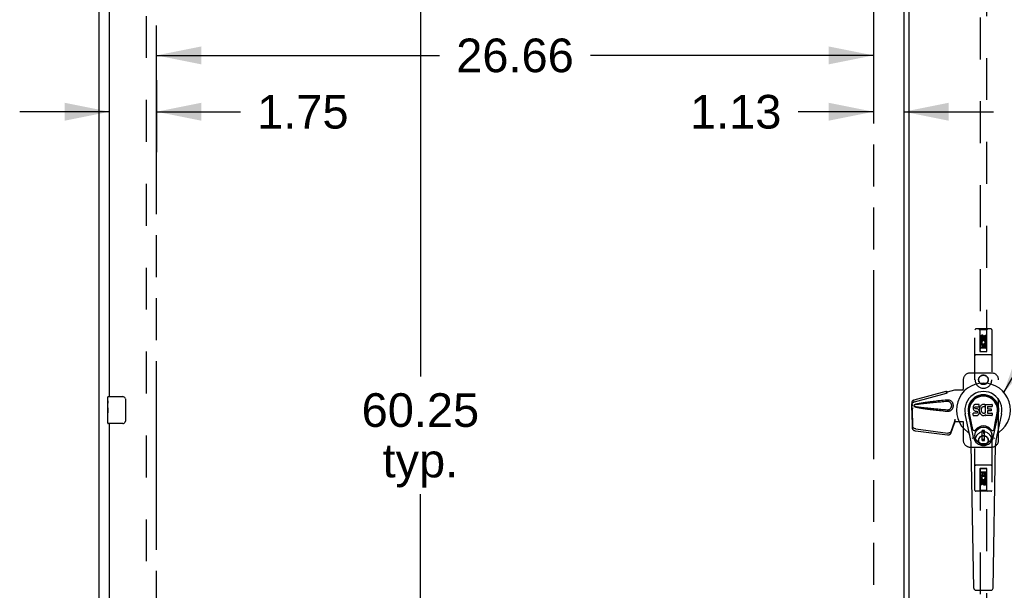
# Model space of a CAD drawing. Header units: inches. Extents: x 0 to 283, y 0 to 183.
# Tile 6 of 15: x 60 to 97, y 87 to 108. Entities that reach past the tile are written whole.
import ezdxf

# ---------------------------------------------------------------- set-up
doc = ezdxf.new("R2010")
doc.units = ezdxf.units.IN
doc.header["$LTSCALE"] = 15.583333
doc.header["$MEASUREMENT"] = 0
doc.linetypes.add('HIDDEN', pattern=[0.2, 0.1, -0.1])
doc.linetypes.add('PHANTOM', pattern=[0.8, 0.45, -0.05, 0.1, -0.05, 0.1, -0.05])
doc.layers.get('0').update_dxf_attribs({"linetype": 'CONTINUOUS'})
for name, color, linetype in [('02___PRT_ALL_AXES', 7, 'CONTINUOUS'), ('AVAILABLE_DOOR_SPACE', 7, 'CONTINUOUS'), ('DEFAULT_2', 8, 'HIDDEN'), ('DIMENSIONS', 7, 'CONTINUOUS')]:
    doc.layers.add(name, color=color, linetype=linetype)
doc.styles.get("Standard").update_dxf_attribs({"font": 'arial.ttf'})
doc.dimstyles.new('DIMSTYLE_1', dxfattribs={"dimtxt": 1.25, "dimasz": 1.666667, "dimexe": 0.09, "dimexo": 0.07, "dimgap": 0.0375, "dimtad": 0, "dimtih": 1, "dimtoh": 1, "dimzin": 4, "dimdsep": 46, "dimtxsty": 'Standard', "dimblk": '_FILLED', "dimblk1": '_FILLED', "dimblk2": '_FILLED', "dimcen": 0.09, "dimazin": 1, "dimtfac": 1, "dimtdec": 3, "dimtofl": 0, "dimtmove": 0, "dimatfit": 3, "dimldrblk": '_FILLED', "dimfxl": 0, "dimtolj": 1, "dimtzin": 4, "dimarcsym": 0})
doc.dimstyles.get("Standard").update_dxf_attribs({"dimtxt": 1.416667, "dimasz": 1.666667, "dimexe": 0.09, "dimexo": 0.07, "dimgap": 0.09, "dimtad": 0, "dimtih": 1, "dimtoh": 1, "dimdec": 3, "dimzin": 4, "dimdsep": 46, "dimtxsty": 'Standard', "dimblk": '_FILLED', "dimblk1": '_FILLED', "dimblk2": '_FILLED', "dimcen": 0.09, "dimadec": 3, "dimazin": 1, "dimtp": 0.001, "dimtm": 0.001, "dimtfac": 1, "dimtdec": 3, "dimtofl": 0, "dimtmove": 0, "dimatfit": 3, "dimldrblk": '_FILLED', "dimfxl": 0, "dimtolj": 1, "dimtzin": 4, "dimarcsym": 0})

# ---------------------------------------------------------------- blocks, each defined once
blk = doc.blocks.new('_FILLED')
at = {"color": 0, "linetype": 'ByBlock'}
blk.add_solid([(0, 0), (-1, 0.2), (-1, -0.2)], dxfattribs=at)
blk = doc.blocks.new('*D16')
at = {"layer": 'DIMENSIONS', "color": 2, "linetype": 'Continuous'}
for p, q in [((91.865, 104.987), (89.065, 104.987)), ((92.99, 104.987), (96.323, 104.987))]:
    blk.add_line(p, q, dxfattribs=at)
at = {"layer": 'DIMENSIONS', "color": 2, "linetype": 'Continuous', "xscale": 1.6666666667, "yscale": 1.6666666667, "zscale": 1.6666666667}
blk.add_blockref('_FILLED', (91.865, 104.987), dxfattribs=at)
at = {"layer": 'DIMENSIONS', "color": 2, "linetype": 'Continuous', "xscale": 1.6666666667, "yscale": 1.6666666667, "zscale": 1.6666666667, "rotation": 180}
blk.add_blockref('_FILLED', (92.99, 104.987), dxfattribs=at)
at = {"layer": 'DIMENSIONS', "color": 2, "linetype": 'Continuous', "insert": (88.44, 105.612), "char_height": 1.25, "width": 3.39684, "attachment_point": 3, "line_spacing_factor": 0.9}
blk.add_mtext('1.13', dxfattribs=at)
blk = doc.blocks.new('*D17')
at = {"layer": 'DIMENSIONS', "color": 2, "linetype": 'Continuous'}
for p, q in [((65.209, 107.08), (75.728, 107.08)), ((91.865, 107.08), (81.346, 107.08))]:
    blk.add_line(p, q, dxfattribs=at)
at = {"layer": 'DIMENSIONS', "color": 2, "linetype": 'Continuous', "xscale": 1.6666666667, "yscale": 1.6666666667, "zscale": 1.6666666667, "rotation": 180}
blk.add_blockref('_FILLED', (65.209, 107.08), dxfattribs=at)
at = {"layer": 'DIMENSIONS', "color": 2, "linetype": 'Continuous', "xscale": 1.6666666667, "yscale": 1.6666666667, "zscale": 1.6666666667}
blk.add_blockref('_FILLED', (91.865, 107.08), dxfattribs=at)
at = {"layer": 'DIMENSIONS', "color": 2, "linetype": 'Continuous', "insert": (78.537, 107.705), "char_height": 1.25, "width": 4.36803, "attachment_point": 2, "line_spacing_factor": 0.9}
blk.add_mtext('26.66', dxfattribs=at)
blk = doc.blocks.new('*D18')
at = {"layer": 'DIMENSIONS', "color": 2, "linetype": 'Continuous'}
for p, q in [((63.459, 103.487), (63.459, 106.156)), ((65.209, 106.156), (65.209, 103.487)), ((63.459, 104.987), (60.125, 104.987)), ((65.209, 104.987), (68.327, 104.987))]:
    blk.add_line(p, q, dxfattribs=at)
at = {"layer": 'DIMENSIONS', "color": 2, "linetype": 'Continuous', "xscale": 1.6666666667, "yscale": 1.6666666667, "zscale": 1.6666666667}
blk.add_blockref('_FILLED', (63.459, 104.987), dxfattribs=at)
at = {"layer": 'DIMENSIONS', "color": 2, "linetype": 'Continuous', "xscale": 1.6666666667, "yscale": 1.6666666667, "zscale": 1.6666666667, "rotation": 180}
blk.add_blockref('_FILLED', (65.209, 104.987), dxfattribs=at)
at = {"layer": 'DIMENSIONS', "color": 2, "linetype": 'Continuous', "insert": (68.952, 105.612), "char_height": 1.25, "width": 3.39684, "attachment_point": 1, "line_spacing_factor": 0.9}
blk.add_mtext('1.75', dxfattribs=at)
blk = doc.blocks.new('*D21')
at = {"layer": 'DIMENSIONS', "color": 2, "linetype": 'Continuous'}
for p, q in [((75.02, 124.028), (75.02, 95.153)), ((75.02, 63.778), (75.02, 90.778))]:
    blk.add_line(p, q, dxfattribs=at)
at = {"layer": 'DIMENSIONS', "color": 2, "linetype": 'Continuous', "xscale": 1.6666666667, "yscale": 1.6666666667, "zscale": 1.6666666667}
for p, rotation in [((75.02, 124.028), 90), ((75.02, 63.778), 270)]:
    blk.add_blockref('_FILLED', p, dxfattribs=dict(at, rotation=rotation))
at = {"layer": 'DIMENSIONS', "color": 2, "linetype": 'Continuous', "insert": (75.02, 94.528), "char_height": 1.25, "width": 4.36803, "attachment_point": 2, "line_spacing_factor": 0.9}
blk.add_mtext('60.25\\Ptyp.', dxfattribs=at)

msp = doc.modelspace()

# ---------------------------------------------------------------- linework, layer by layer
at = {"color": 3, "linetype": 'Continuous'}
for p, q in [((63.084, 56.007), (63.084, 127.799)), ((92.99, 124.129), (92.99, 63.677)), ((93.177, 123.994), (93.177, 63.812)), ((63.459, 94.403), (63.459, 119.653)), ((63.459, 68.153), (63.459, 93.403))]:
    msp.add_line(p, q, dxfattribs=at)
at = {"color": 7, "linetype": 'Continuous'}
for p, q in [((63.399, 94.242), (63.399, 94.388)), ((63.414, 94.403), (63.954, 94.403)), ((64.054, 94.303), (64.054, 93.503)), ((95.579, 94.063), (95.57, 94.041)), ((95.593, 94.083), (95.579, 94.063)), ((95.601, 94.091), (95.593, 94.083)), ((95.611, 94.097), (95.601, 94.091)), ((95.632, 94.107), (95.611, 94.097)), ((95.656, 94.115), (95.632, 94.107)), ((95.795, 94.115), (95.656, 94.115)), ((95.797, 94.072), (95.795, 94.115)), ((95.796, 94.048), (95.797, 94.072)), ((95.857, 94.069), (95.842, 94.052)), ((95.873, 94.084), (95.857, 94.069)), ((95.891, 94.097), (95.873, 94.084)), ((95.912, 94.106), (95.891, 94.097)), ((95.933, 94.111), (95.912, 94.106)), ((95.956, 94.113), (95.933, 94.111)), ((95.978, 94.113), (95.956, 94.113)), ((95.989, 94.111), (95.978, 94.113)), ((96, 94.108), (95.989, 94.111)), ((96.02, 94.09), (95.994, 94.022)), ((96.018, 94.096), (96, 94.108)), ((96.029, 93.787), (96.029, 94.113)), ((96.029, 94.113), (96.265, 94.113)), ((96.27, 94.108), (96.27, 94.034)), ((63.399, 93.985), (63.399, 94.018)), ((63.399, 93.788), (63.399, 93.819)), ((95.472, 92.834), (95.275, 93.76)), ((95.583, 92.881), (95.391, 93.784)), ((95.439, 93.558), (95.394, 93.785)), ((95.506, 93.411), (95.432, 93.792)), ((95.565, 94.017), (95.563, 93.994)), ((95.563, 93.994), (95.564, 93.97)), ((95.564, 93.97), (95.567, 93.946)), ((95.57, 94.041), (95.565, 94.017)), ((95.565, 93.708), (95.565, 93.783)), ((95.567, 93.946), (95.576, 93.924)), ((95.629, 93.788), (95.57, 93.787)), ((95.57, 93.703), (95.714, 93.703)), ((95.576, 93.924), (95.589, 93.904)), ((95.589, 93.904), (95.605, 93.887)), ((95.605, 93.887), (95.625, 93.873)), ((95.625, 93.873), (95.636, 93.869)), ((95.69, 93.788), (95.629, 93.788)), ((95.634, 93.997), (95.636, 94.012)), ((95.634, 93.982), (95.634, 93.997)), ((95.634, 93.974), (95.634, 93.982)), ((95.637, 93.967), (95.634, 93.974)), ((95.636, 94.012), (95.64, 94.019)), ((95.636, 93.869), (95.648, 93.867)), ((95.641, 93.961), (95.637, 93.967)), ((95.64, 94.019), (95.645, 94.024)), ((95.647, 93.957), (95.641, 93.961)), ((95.645, 94.024), (95.66, 94.028)), ((95.662, 93.953), (95.647, 93.957)), ((95.648, 93.867), (95.695, 93.867)), ((95.66, 94.028), (95.675, 94.029)), ((95.686, 93.954), (95.662, 93.953)), ((95.675, 94.029), (95.787, 94.029)), ((95.71, 93.952), (95.686, 93.954)), ((95.705, 93.789), (95.69, 93.788)), ((95.695, 93.867), (95.703, 93.866)), ((95.703, 93.866), (95.71, 93.864)), ((95.711, 93.793), (95.705, 93.789)), ((95.733, 93.947), (95.71, 93.952)), ((95.71, 93.864), (95.716, 93.859)), ((95.717, 93.798), (95.711, 93.793)), ((95.714, 93.703), (95.726, 93.705)), ((95.716, 93.859), (95.721, 93.853)), ((95.726, 93.81), (95.717, 93.798)), ((95.721, 93.853), (95.727, 93.84)), ((95.729, 93.817), (95.726, 93.81)), ((95.726, 93.705), (95.737, 93.709)), ((95.727, 93.84), (95.73, 93.824)), ((95.73, 93.824), (95.729, 93.817)), ((95.744, 93.942), (95.733, 93.947)), ((95.737, 93.709), (95.757, 93.723)), ((95.754, 93.936), (95.744, 93.942)), ((95.771, 93.919), (95.754, 93.936)), ((95.757, 93.723), (95.774, 93.739)), ((95.784, 93.899), (95.771, 93.919)), ((95.774, 93.739), (95.781, 93.749)), ((95.781, 93.749), (95.786, 93.76)), ((95.794, 93.877), (95.784, 93.899)), ((95.786, 93.76), (95.795, 93.782)), ((95.787, 94.029), (95.793, 94.03)), ((95.793, 94.03), (95.795, 94.035)), ((95.8, 93.853), (95.794, 93.877)), ((95.795, 94.035), (95.796, 94.048)), ((95.8, 93.951), (95.795, 93.906)), ((95.795, 93.906), (95.796, 93.884)), ((95.795, 93.782), (95.801, 93.806)), ((95.796, 93.884), (95.799, 93.862)), ((95.799, 93.862), (95.803, 93.84)), ((95.804, 93.972), (95.8, 93.951)), ((95.803, 93.83), (95.8, 93.853)), ((95.801, 93.806), (95.803, 93.83)), ((95.803, 93.84), (95.811, 93.819)), ((95.81, 93.994), (95.804, 93.972)), ((95.818, 94.015), (95.81, 93.994)), ((95.811, 93.819), (95.832, 93.78)), ((95.829, 94.034), (95.818, 94.015)), ((95.842, 94.052), (95.829, 94.034)), ((95.832, 93.78), (95.844, 93.761)), ((95.844, 93.761), (95.859, 93.745)), ((95.859, 93.745), (95.876, 93.73)), ((95.865, 93.922), (95.864, 93.895)), ((95.864, 93.895), (95.866, 93.882)), ((95.868, 93.949), (95.865, 93.922)), ((95.866, 93.882), (95.869, 93.869)), ((95.872, 93.961), (95.868, 93.949)), ((95.869, 93.869), (95.879, 93.844)), ((95.878, 93.973), (95.872, 93.961)), ((95.876, 93.73), (95.893, 93.716)), ((95.892, 93.996), (95.878, 93.973)), ((95.879, 93.844), (95.892, 93.821)), ((95.9, 94.007), (95.892, 93.996)), ((95.892, 93.821), (95.901, 93.811)), ((95.893, 93.716), (95.903, 93.711)), ((95.911, 94.014), (95.9, 94.007)), ((95.901, 93.811), (95.911, 93.802)), ((95.903, 93.711), (95.914, 93.707)), ((95.936, 94.025), (95.911, 94.014)), ((95.911, 93.802), (95.922, 93.795)), ((95.914, 93.707), (95.935, 93.701)), ((95.922, 93.795), (95.935, 93.79)), ((95.935, 93.79), (95.948, 93.787)), ((95.935, 93.701), (95.957, 93.699)), ((95.949, 94.028), (95.936, 94.025)), ((95.948, 93.787), (95.961, 93.787)), ((95.962, 94.028), (95.949, 94.028)), ((95.957, 93.699), (95.98, 93.702)), ((95.961, 93.787), (95.974, 93.789)), ((95.975, 94.025), (95.962, 94.028)), ((95.974, 93.789), (95.987, 93.793)), ((95.988, 94.02), (95.975, 94.025)), ((95.98, 93.702), (96.001, 93.709)), ((95.987, 93.793), (95.999, 93.798)), ((95.999, 93.798), (96.01, 93.806)), ((96.001, 93.709), (96.02, 93.72)), ((96.017, 93.805), (96.029, 93.787)), ((96.03, 93.721), (96.02, 93.721)), ((96.02, 93.72), (96.02, 93.721)), ((96.03, 93.708), (96.03, 93.721)), ((96.266, 93.703), (96.035, 93.703)), ((96.099, 94.025), (96.099, 93.957)), ((96.1, 93.866), (96.1, 93.789)), ((96.265, 94.029), (96.103, 94.029)), ((96.103, 93.953), (96.234, 93.953)), ((96.234, 93.871), (96.104, 93.871)), ((96.104, 93.784), (96.266, 93.784)), ((96.239, 93.948), (96.239, 93.875)), ((96.271, 93.78), (96.271, 93.708)), ((96.315, 92.881), (96.507, 93.784)), ((96.391, 93.411), (96.466, 93.792)), ((96.623, 93.76), (96.425, 92.834)), ((96.459, 93.558), (96.503, 93.785)), ((63.399, 93.418), (63.399, 93.557)), ((63.954, 93.403), (63.414, 93.403)), ((95.554, 93.186), (95.506, 93.411)), ((96.343, 93.186), (96.391, 93.411)), ((95.994, 93.146), (95.904, 93.146)), ((95.904, 92.772), (95.904, 93.146)), ((95.904, 93.106), (95.994, 93.106)), ((95.955, 93.106), (95.955, 93.028)), ((95.994, 93.028), (95.955, 93.028)), ((95.994, 92.772), (95.994, 93.146)), ((95.591, 87.288), (95.498, 92.608)), ((95.994, 92.811), (95.904, 92.811)), ((95.904, 92.772), (95.994, 92.772)), ((96.307, 87.288), (96.4, 92.608)), ((95.67, 87.21), (96.228, 87.21))]:
    msp.add_line(p, q, dxfattribs=at)
for points in [[(64.047, 94.339), (64.049, 94.334), (64.05, 94.328), (64.052, 94.322), (64.053, 94.316), (64.053, 94.309), (64.054, 94.303)], [(64.054, 93.503), (64.053, 93.497), (64.053, 93.491), (64.052, 93.484), (64.05, 93.478), (64.049, 93.473), (64.047, 93.467)], [(95.551, 92.85), (95.549, 92.856), (95.547, 92.861), (95.546, 92.867), (95.545, 92.872)], [(96.353, 92.872), (96.352, 92.867), (96.35, 92.861), (96.349, 92.856), (96.347, 92.85)]]:
    msp.add_lwpolyline(points, dxfattribs=at)
for radius in [0.317, 0.313]:
    msp.add_circle((95.949, 92.959), radius, dxfattribs=at)
for centre, radius, start, end in [((95.949, 93.903), 1.004, 305.5066, 234.4934), ((95.949, 93.903), 0.689, 347.9703, 192.0297), ((95.949, 93.903), 0.571, 347.9703, 192.0297), ((63.414, 94.388), 0.015, 90, 180), ((63.954, 94.303), 0.1, 21.1999, 90), ((95.949, 93.893), 0.527, 348.9402, 191.0594), ((96.016, 94.092), 0.00448, 339.0016, 51.8729), ((96.265, 94.108), 0.00448, 0, 90), ((95.57, 93.783), 0.00448, 90, 180.0119), ((95.57, 93.708), 0.00483, 180, 270), ((95.989, 94.024), 0.00448, 246.1578, 339.0016), ((96.013, 93.802), 0.00448, 34.0893, 127.3444), ((96.035, 93.708), 0.00448, 180, 270), ((96.103, 94.025), 0.00448, 90, 180), ((96.103, 93.957), 0.00448, 180, 270), ((96.104, 93.866), 0.00448, 90, 180), ((96.104, 93.789), 0.00448, 180, 270), ((96.234, 93.948), 0.00448, 0, 90), ((96.234, 93.875), 0.00448, 270, 360), ((96.265, 94.034), 0.00448, 270, 360), ((96.266, 93.78), 0.00448, 0, 90), ((96.266, 93.708), 0.00448, 270, 360), ((63.414, 93.418), 0.015, 180, 270), ((63.954, 93.503), 0.1, 270, 338.7946), ((95.251, 92.926), 0.197, 12.0297, 54.4934), ((95.612, 93.198), 0.0591, 192.0297, 324.5763), ((95.949, 92.959), 0.354, 35.4237, 144.5763), ((96.286, 93.198), 0.0591, 215.4237, 347.9703), ((96.646, 92.926), 0.197, 125.5066, 167.9703), ((94.317, 92.587), 1.181, 1, 12.0297), ((95.949, 92.959), 0.374, 192.0297, 347.9703), ((97.581, 92.587), 1.181, 167.9703, 179), ((95.67, 87.289), 0.0787, 181, 270), ((96.228, 87.289), 0.0787, 270, 359)]:
    msp.add_arc(centre, radius, start, end, dxfattribs=at)
msp.add_ellipse((95.949, 93.893), major_axis=(0, 0.565), ratio=0.999848, start_param=-1.76365, end_param=1.76365, dxfattribs=at)
at = {"layer": '02___PRT_ALL_AXES', "color": 8, "linetype": 'HIDDEN'}
for p, q in [((95.969, 96.632), (95.969, 96.586)), ((96.013, 96.589), (96.013, 96.682)), ((96.013, 96.682), (96.055, 96.682)), ((96.055, 96.682), (96.055, 96.589)), ((95.842, 96.526), (95.842, 96.618)), ((95.885, 96.526), (95.842, 96.526)), ((95.842, 96.213), (95.842, 96.369)), ((95.842, 96.369), (96.02, 96.369)), ((95.89, 96.394), (95.851, 96.377)), ((95.885, 96.618), (95.885, 96.526)), ((95.885, 96.327), (95.885, 96.213)), ((95.927, 96.327), (95.885, 96.327)), ((95.927, 96.235), (95.927, 96.327)), ((95.929, 96.589), (95.929, 96.618)), ((95.97, 96.327), (95.97, 96.235)), ((96.013, 96.327), (95.97, 96.327)), ((96.02, 96.369), (96.001, 96.382)), ((96.013, 96.213), (96.013, 96.327)), ((96.045, 96.373), (96.043, 96.369)), ((96.043, 96.369), (96.055, 96.369)), ((96.055, 96.369), (96.055, 96.213)), ((95.885, 96.213), (95.842, 96.213)), ((95.97, 96.235), (95.927, 96.235)), ((96.055, 96.213), (96.013, 96.213)), ((95.842, 91.593), (95.885, 91.593)), ((95.842, 91.437), (95.842, 91.593)), ((95.885, 91.593), (95.885, 91.48)), ((95.928, 91.572), (95.971, 91.572)), ((95.928, 91.48), (95.928, 91.572)), ((95.971, 91.572), (95.971, 91.48)), ((96.013, 91.593), (96.055, 91.593)), ((96.013, 91.48), (96.013, 91.593)), ((96.055, 91.593), (96.055, 91.437)), ((95.855, 91.437), (95.842, 91.437)), ((95.842, 91.124), (95.842, 91.217)), ((95.853, 91.433), (95.855, 91.437)), ((96.055, 91.437), (95.878, 91.437)), ((95.878, 91.437), (95.896, 91.424)), ((95.885, 91.48), (95.928, 91.48)), ((95.885, 91.217), (95.885, 91.124)), ((95.928, 91.174), (95.928, 91.221)), ((95.969, 91.217), (95.969, 91.188)), ((95.971, 91.48), (96.013, 91.48)), ((96.007, 91.413), (96.046, 91.429)), ((96.013, 91.281), (96.055, 91.281)), ((96.013, 91.188), (96.013, 91.281)), ((96.055, 91.281), (96.055, 91.188)), ((95.885, 91.124), (95.842, 91.124))]:
    msp.add_line(p, q, dxfattribs=at)
at = {"layer": '02___PRT_ALL_AXES', "color": 7, "linetype": 'Continuous'}
for p, q in [((63.399, 94.242), (63.399, 94.388)), ((63.399, 93.985), (63.399, 94.242)), ((63.404, 94.186), (63.399, 94.186)), ((63.406, 94.018), (63.406, 94.155)), ((63.399, 94.018), (63.406, 94.018)), ((63.399, 93.418), (63.399, 93.982)), ((63.4, 93.955), (63.399, 93.955)), ((63.399, 93.824), (63.405, 93.824)), ((63.399, 93.788), (63.406, 93.788)), ((63.399, 93.725), (63.406, 93.725)), ((63.406, 93.557), (63.406, 93.788)), ((63.399, 93.557), (63.406, 93.557))]:
    msp.add_line(p, q, dxfattribs=at)
for points in [[(63.399, 94.242), (63.399, 94.239), (63.399, 94.234), (63.4, 94.229), (63.401, 94.215)], [(63.401, 94.215), (63.402, 94.208), (63.403, 94.2), (63.404, 94.191)], [(63.404, 94.191), (63.405, 94.182), (63.405, 94.173), (63.405, 94.164), (63.406, 94.155)], [(63.399, 93.985), (63.399, 93.977), (63.399, 93.967), (63.4, 93.957)], [(63.4, 93.957), (63.403, 93.924), (63.404, 93.912), (63.404, 93.899), (63.405, 93.887), (63.405, 93.874), (63.406, 93.861), (63.405, 93.848), (63.405, 93.836), (63.404, 93.823), (63.404, 93.811), (63.403, 93.799)]]:
    msp.add_lwpolyline(points, dxfattribs=at)
at = {"layer": '02___PRT_ALL_AXES', "color": 8, "linetype": 'HIDDEN'}
for centre, radius in [((95.949, 96.575), 0.085), ((95.949, 95.028), 0.172), ((95.949, 92.778), 0.172), ((95.949, 91.231), 0.085)]:
    msp.add_circle(centre, radius, dxfattribs=at)
for centre, radius, start, end in [((95.907, 96.618), 0.0644, 12.2995, 180.0775), ((95.907, 96.618), 0.0219, 359.9011, 180), ((95.949, 96.419), 0.107, 334.2636, 203.4027), ((95.949, 96.419), 0.0639, 324.8895, 203.4026), ((95.992, 96.589), 0.0635, 180, 360), ((95.991, 96.589), 0.0219, 190.307, 360), ((95.949, 91.387), 0.107, 154.2636, 23.4027), ((95.906, 91.217), 0.0635, 0, 180), ((95.949, 91.387), 0.0639, 144.8895, 23.4026), ((95.907, 91.217), 0.0219, 10.307, 180), ((95.991, 91.188), 0.0644, 192.2995, 0.0775), ((95.991, 91.188), 0.0219, 179.9011, 360)]:
    msp.add_arc(centre, radius, start, end, dxfattribs=at)
at = {"layer": '02___PRT_ALL_AXES', "color": 7, "linetype": 'Continuous'}
msp.add_ellipse((63.662, 93.819), major_axis=(0.263, 0), ratio=0.432808, start_param=3.141593, end_param=3.321581, dxfattribs=at)
at = {"layer": 'AVAILABLE_DOOR_SPACE', "color": 4, "linetype": 'PHANTOM'}
for p, q in [((65.209, 63.778), (65.209, 124.028)), ((91.865, 124.028), (91.865, 63.778))]:
    msp.add_line(p, q, dxfattribs=at)
at = {"layer": 'DEFAULT_2', "color": 8, "linetype": 'HIDDEN'}
for p, q in [((64.834, 63.351), (64.834, 124.455)), ((95.824, 124.075), (95.824, 96.074)), ((96.074, 96.074), (96.074, 124.075)), ((95.636, 95.028), (95.636, 96.885)), ((96.231, 96.915), (95.666, 96.915)), ((95.819, 96.885), (95.789, 96.915)), ((95.819, 96.885), (95.822, 96.075)), ((96.079, 96.885), (95.819, 96.885)), ((95.949, 96.647), (95.886, 96.611)), ((95.949, 96.636), (95.896, 96.605)), ((95.949, 96.647), (95.949, 96.636)), ((96.011, 96.611), (95.949, 96.647)), ((96.001, 96.605), (95.949, 96.636)), ((96.075, 96.075), (96.079, 96.885)), ((96.079, 96.885), (96.109, 96.915)), ((96.261, 96.885), (96.261, 95.028)), ((96.076, 96.325), (95.821, 96.325)), ((95.886, 96.611), (95.886, 96.539)), ((95.886, 96.611), (95.896, 96.605)), ((95.886, 96.539), (95.896, 96.545)), ((95.886, 96.539), (95.949, 96.503)), ((95.896, 96.605), (95.896, 96.545)), ((95.896, 96.545), (95.949, 96.514)), ((95.949, 96.514), (96.001, 96.545)), ((95.949, 96.503), (96.011, 96.539)), ((95.949, 96.503), (95.949, 96.514)), ((96.011, 96.611), (96.001, 96.605)), ((96.001, 96.545), (96.001, 96.605)), ((96.011, 96.539), (96.001, 96.545)), ((96.011, 96.539), (96.011, 96.611)), ((96.231, 95.95), (95.666, 95.95)), ((95.822, 96.075), (96.075, 96.075)), ((95.824, 96.077), (96.074, 96.077)), ((95.824, 96.074), (96.074, 96.074)), ((96.034, 96.2), (95.864, 96.2)), ((96.261, 95.278), (95.449, 95.278)), ((95.199, 95.028), (95.199, 94.675)), ((96.511, 92.778), (96.511, 95.028)), ((93.378, 94.285), (94.569, 94.605)), ((93.392, 94.214), (94.582, 94.534)), ((94.57, 94.602), (94.569, 94.605)), ((94.582, 94.534), (94.569, 94.605)), ((94.57, 94.602), (94.584, 94.531)), ((94.584, 94.531), (94.582, 94.534)), ((94.609, 94.585), (94.881, 94.658)), ((94.616, 94.585), (94.609, 94.585)), ((94.616, 94.585), (94.889, 94.658)), ((94.881, 94.658), (95.202, 94.658)), ((95.194, 94.658), (95.199, 94.675)), ((95.202, 94.658), (95.199, 94.675)), ((93.291, 94.107), (93.293, 94.129)), ((93.291, 93.905), (93.291, 94.107)), ((93.297, 94.107), (93.291, 94.107)), ((93.297, 94.105), (93.298, 94.104)), ((93.298, 94.104), (93.298, 94.103)), ((93.298, 94.103), (93.298, 94.101)), ((93.298, 94.101), (93.299, 94.089)), ((93.299, 94.089), (93.3, 94.071)), ((93.3, 94.071), (93.301, 94.059)), ((93.31, 94.081), (93.313, 94.093)), ((93.313, 94.093), (93.319, 94.112)), ((93.345, 94.273), (93.359, 94.202)), ((94.628, 94.277), (94.605, 94.276)), ((93.299, 93.917), (93.286, 93.846)), ((93.287, 93.855), (93.286, 93.846)), ((93.286, 93.846), (93.305, 93.231)), ((93.297, 93.933), (93.288, 93.877)), ((93.313, 93.987), (93.291, 93.905)), ((93.291, 93.905), (93.297, 93.905)), ((93.299, 93.917), (93.319, 93.302)), ((93.301, 94.059), (93.302, 94.05)), ((94.737, 93.037), (94.869, 93.42)), ((94.75, 93.108), (94.882, 93.491)), ((94.869, 93.42), (94.882, 93.491)), ((94.878, 93.487), (94.869, 93.42)), ((94.881, 93.566), (94.889, 93.566)), ((94.881, 93.566), (94.881, 93.555)), ((94.881, 93.566), (94.881, 93.478)), ((94.881, 93.555), (94.881, 93.525)), ((94.881, 93.478), (95.202, 93.478)), ((94.882, 93.507), (94.882, 93.502)), ((94.889, 93.566), (94.889, 93.478)), ((95.194, 93.478), (95.199, 93.461)), ((95.202, 93.478), (95.199, 93.461)), ((95.199, 93.461), (95.199, 92.778)), ((93.423, 93.132), (94.61, 92.979)), ((93.436, 93.203), (94.624, 93.05)), ((95.636, 90.921), (95.636, 92.778)), ((96.261, 92.778), (96.261, 90.921)), ((95.449, 92.528), (96.261, 92.528)), ((96.231, 91.856), (95.666, 91.856)), ((95.822, 91.731), (95.819, 90.921)), ((95.822, 91.731), (96.075, 91.731)), ((96.074, 91.733), (95.824, 91.733)), ((95.824, 91.733), (95.824, 63.731)), ((96.074, 91.73), (95.824, 91.73)), ((95.864, 91.606), (96.034, 91.606)), ((96.074, 63.731), (96.074, 91.733)), ((96.079, 90.921), (96.075, 91.731)), ((95.821, 91.481), (96.076, 91.481)), ((95.949, 91.303), (95.886, 91.267)), ((95.886, 91.267), (95.896, 91.262)), ((95.886, 91.267), (95.886, 91.195)), ((95.886, 91.195), (95.896, 91.201)), ((95.886, 91.195), (95.949, 91.159)), ((95.949, 91.292), (95.896, 91.262)), ((95.896, 91.262), (95.896, 91.201)), ((95.896, 91.201), (95.949, 91.171)), ((96.011, 91.267), (95.949, 91.303)), ((95.949, 91.303), (95.949, 91.292)), ((96.001, 91.262), (95.949, 91.292)), ((95.949, 91.171), (96.001, 91.201)), ((95.949, 91.159), (96.011, 91.195)), ((95.949, 91.159), (95.949, 91.171)), ((96.011, 91.267), (96.001, 91.262)), ((96.001, 91.201), (96.001, 91.262)), ((96.011, 91.195), (96.001, 91.201)), ((96.011, 91.195), (96.011, 91.267)), ((96.231, 90.891), (95.666, 90.891)), ((95.819, 90.921), (95.789, 90.891)), ((96.079, 90.921), (95.819, 90.921)), ((96.079, 90.921), (96.109, 90.891))]:
    msp.add_line(p, q, dxfattribs=at)
for points in [[(94.57, 94.602), (94.574, 94.6), (94.577, 94.598), (94.58, 94.596), (94.583, 94.595), (94.585, 94.594), (94.588, 94.593), (94.59, 94.593), (94.593, 94.592)], [(94.584, 94.531), (94.586, 94.532), (94.589, 94.534), (94.591, 94.536), (94.593, 94.538), (94.594, 94.541), (94.596, 94.544), (94.597, 94.546), (94.598, 94.549), (94.6, 94.552), (94.6, 94.555), (94.601, 94.559), (94.602, 94.562), (94.603, 94.566), (94.604, 94.57), (94.605, 94.574), (94.606, 94.578)], [(94.593, 94.592), (94.598, 94.591), (94.6, 94.59), (94.603, 94.59), (94.606, 94.589), (94.609, 94.588), (94.613, 94.586), (94.616, 94.585)], [(94.606, 94.578), (94.607, 94.582), (94.609, 94.585)], [(94.606, 94.578), (94.607, 94.58), (94.608, 94.582), (94.61, 94.584), (94.612, 94.585), (94.614, 94.585)], [(93.293, 94.129), (93.294, 94.135), (93.297, 94.144), (93.3, 94.152), (93.305, 94.16), (93.31, 94.168), (93.318, 94.175), (93.326, 94.183), (93.336, 94.189), (93.347, 94.196), (93.359, 94.202)], [(93.295, 94.165), (93.295, 94.159), (93.295, 94.151), (93.294, 94.144), (93.294, 94.138), (93.293, 94.132), (93.293, 94.129)], [(93.295, 94.165), (93.295, 94.18), (93.297, 94.196), (93.3, 94.211), (93.305, 94.225), (93.311, 94.237), (93.319, 94.248), (93.327, 94.258), (93.336, 94.266), (93.345, 94.273)], [(93.296, 94.146), (93.295, 94.163), (93.295, 94.165)], [(93.302, 94.05), (93.302, 94.065), (93.301, 94.081), (93.299, 94.098), (93.298, 94.114), (93.297, 94.13), (93.296, 94.146)], [(93.297, 94.107), (93.297, 94.107), (93.297, 94.106), (93.297, 94.106), (93.297, 94.106), (93.297, 94.105)], [(93.302, 94.05), (93.304, 94.056), (93.305, 94.062), (93.307, 94.069), (93.308, 94.075), (93.31, 94.081)], [(93.345, 94.273), (93.353, 94.277), (93.361, 94.28), (93.37, 94.283), (93.378, 94.285)], [(93.359, 94.202), (93.367, 94.205), (93.375, 94.209), (93.383, 94.212), (93.392, 94.214)], [(93.387, 94.103), (93.381, 94.1), (93.375, 94.096), (93.371, 94.091), (93.367, 94.086), (93.365, 94.081), (93.363, 94.075), (93.362, 94.068), (93.363, 94.062), (93.364, 94.056), (93.367, 94.05), (93.371, 94.045), (93.375, 94.04), (93.381, 94.036), (93.387, 94.033)], [(93.387, 94.092), (93.381, 94.09), (93.377, 94.088), (93.373, 94.085), (93.37, 94.081), (93.368, 94.077), (93.367, 94.073), (93.366, 94.068), (93.367, 94.063), (93.368, 94.059), (93.37, 94.055), (93.373, 94.051), (93.377, 94.048), (93.382, 94.046), (93.387, 94.044)], [(94.605, 94.276), (94.53, 94.269), (94.458, 94.261), (94.388, 94.254), (94.322, 94.247), (94.258, 94.24), (94.197, 94.234), (94.138, 94.227), (94.081, 94.22), (94.027, 94.214), (93.975, 94.208), (93.925, 94.202), (93.878, 94.195), (93.832, 94.189), (93.788, 94.183), (93.746, 94.177), (93.705, 94.171), (93.666, 94.165), (93.629, 94.159), (93.594, 94.153), (93.56, 94.147), (93.527, 94.14), (93.496, 94.134), (93.467, 94.127), (93.438, 94.12), (93.412, 94.112), (93.387, 94.103)], [(94.605, 94.223), (94.542, 94.217), (94.48, 94.212), (94.421, 94.207), (94.364, 94.202), (94.31, 94.197), (94.257, 94.193), (94.206, 94.188), (94.157, 94.184), (94.11, 94.18), (94.065, 94.176), (94.022, 94.172), (93.981, 94.168), (93.942, 94.164), (93.904, 94.16), (93.868, 94.157), (93.833, 94.153), (93.801, 94.15), (93.769, 94.146), (93.739, 94.143), (93.71, 94.14), (93.682, 94.137), (93.654, 94.134), (93.627, 94.13), (93.6, 94.127), (93.573, 94.124), (93.547, 94.12), (93.52, 94.116), (93.493, 94.112), (93.466, 94.108), (93.44, 94.104), (93.413, 94.098), (93.387, 94.092)], [(94.605, 93.86), (94.628, 93.859), (94.65, 93.861), (94.673, 93.865), (94.694, 93.871), (94.715, 93.88), (94.735, 93.891), (94.754, 93.905), (94.77, 93.919), (94.784, 93.935), (94.796, 93.951), (94.806, 93.968), (94.814, 93.984), (94.821, 94.001), (94.825, 94.018), (94.829, 94.035), (94.831, 94.051), (94.832, 94.068), (94.831, 94.085), (94.829, 94.102), (94.826, 94.118), (94.821, 94.135), (94.814, 94.152), (94.806, 94.168), (94.796, 94.185), (94.784, 94.201), (94.77, 94.217), (94.754, 94.232), (94.735, 94.245), (94.715, 94.256), (94.694, 94.265), (94.673, 94.272), (94.65, 94.276), (94.628, 94.277)], [(94.605, 93.914), (94.614, 93.913), (94.624, 93.913), (94.633, 93.914), (94.642, 93.915), (94.652, 93.917), (94.661, 93.919), (94.67, 93.922), (94.678, 93.926), (94.687, 93.93), (94.695, 93.935), (94.703, 93.94), (94.711, 93.946), (94.72, 93.953), (94.728, 93.961), (94.736, 93.97), (94.743, 93.98), (94.75, 93.991), (94.755, 94.002), (94.76, 94.014), (94.763, 94.025), (94.766, 94.036), (94.768, 94.046), (94.769, 94.057), (94.769, 94.067), (94.769, 94.078), (94.768, 94.088), (94.766, 94.099), (94.764, 94.11), (94.76, 94.121), (94.756, 94.132), (94.75, 94.143), (94.744, 94.154), (94.737, 94.165), (94.729, 94.174), (94.721, 94.182), (94.713, 94.189), (94.704, 94.196), (94.696, 94.201), (94.688, 94.206), (94.679, 94.21), (94.67, 94.214), (94.661, 94.217), (94.652, 94.219), (94.643, 94.221), (94.633, 94.222), (94.624, 94.223), (94.614, 94.223), (94.605, 94.223)], [(93.288, 93.877), (93.288, 93.871), (93.287, 93.855)], [(93.321, 93.987), (93.315, 93.967), (93.31, 93.948), (93.304, 93.929), (93.299, 93.911), (93.294, 93.893), (93.288, 93.877)], [(93.313, 93.987), (93.31, 93.977), (93.308, 93.968), (93.305, 93.959), (93.302, 93.95), (93.3, 93.941), (93.297, 93.933)], [(93.297, 93.933), (93.298, 93.93), (93.298, 93.927), (93.298, 93.924), (93.299, 93.922), (93.299, 93.919), (93.299, 93.917)], [(93.387, 94.044), (93.413, 94.038), (93.439, 94.033), (93.466, 94.028), (93.493, 94.024), (93.52, 94.02), (93.546, 94.016), (93.573, 94.013), (93.6, 94.009), (93.627, 94.006), (93.654, 94.003), (93.681, 93.999), (93.709, 93.996), (93.739, 93.993), (93.769, 93.99), (93.8, 93.987), (93.833, 93.983), (93.867, 93.98), (93.903, 93.976), (93.941, 93.972), (93.98, 93.969), (94.021, 93.965), (94.065, 93.961), (94.11, 93.957), (94.157, 93.952), (94.205, 93.948), (94.256, 93.943), (94.309, 93.939), (94.364, 93.934), (94.421, 93.929), (94.48, 93.924), (94.541, 93.919), (94.605, 93.914)], [(93.387, 94.033), (93.411, 94.025), (93.438, 94.017), (93.465, 94.009), (93.495, 94.003), (93.525, 93.996), (93.557, 93.99), (93.591, 93.984), (93.626, 93.978), (93.663, 93.972), (93.702, 93.966), (93.742, 93.96), (93.784, 93.954), (93.828, 93.947), (93.874, 93.941), (93.921, 93.935), (93.971, 93.929), (94.023, 93.923), (94.078, 93.916), (94.134, 93.91), (94.193, 93.903), (94.255, 93.896), (94.319, 93.889), (94.386, 93.882), (94.456, 93.875), (94.529, 93.868), (94.605, 93.86)], [(94.881, 93.538), (94.881, 93.53), (94.881, 93.517), (94.879, 93.503), (94.878, 93.487), (94.876, 93.47), (94.874, 93.459)], [(94.889, 93.566), (94.886, 93.545), (94.883, 93.525), (94.881, 93.506), (94.878, 93.487)], [(94.881, 93.525), (94.881, 93.516), (94.882, 93.507)], [(94.882, 93.502), (94.882, 93.499), (94.882, 93.496), (94.882, 93.494), (94.882, 93.491)], [(93.305, 93.231), (93.306, 93.219), (93.31, 93.208), (93.315, 93.197), (93.322, 93.186), (93.33, 93.176), (93.34, 93.166), (93.352, 93.158), (93.364, 93.15), (93.378, 93.144), (93.392, 93.138), (93.407, 93.134), (93.423, 93.132)], [(93.436, 93.203), (93.421, 93.205), (93.406, 93.209), (93.391, 93.215), (93.378, 93.221), (93.365, 93.229), (93.354, 93.237), (93.344, 93.247), (93.335, 93.257), (93.328, 93.268), (93.323, 93.279), (93.32, 93.29), (93.319, 93.302)], [(94.61, 92.979), (94.624, 92.978), (94.638, 92.978), (94.652, 92.979), (94.666, 92.981), (94.679, 92.985), (94.69, 92.99), (94.701, 92.995), (94.711, 93.002), (94.72, 93.01), (94.727, 93.018), (94.733, 93.027), (94.737, 93.037)], [(94.75, 93.108), (94.746, 93.098), (94.741, 93.089), (94.733, 93.081), (94.725, 93.073), (94.715, 93.066), (94.704, 93.061), (94.692, 93.056), (94.679, 93.052), (94.666, 93.05), (94.652, 93.049), (94.638, 93.049), (94.624, 93.05)]]:
    msp.add_lwpolyline(points, dxfattribs=at)
for centre, radius in [((95.949, 96.575), 0.0845), ((95.949, 95.028), 0.18), ((95.949, 92.778), 0.18), ((95.949, 91.231), 0.0845)]:
    msp.add_circle(centre, radius, dxfattribs=at)
for centre, radius, start, end in [((95.666, 96.885), 0.03, 90, 180), ((96.231, 96.885), 0.03, 0, 90), ((95.666, 95.98), 0.03, 180, 270), ((95.864, 96.16), 0.04, 90, 180), ((95.864, 96.115), 0.04, 180, 270), ((96.034, 96.16), 0.04, 0, 90), ((96.034, 96.115), 0.04, 270, 360), ((96.231, 95.98), 0.03, 270, 360), ((95.449, 95.028), 0.25, 90, 180), ((96.261, 95.028), 0.25, 0, 90), ((95.949, 95.028), 0.312, 180, 360), ((95.949, 92.778), 0.312, 0, 180), ((95.449, 92.778), 0.25, 180, 270), ((96.261, 92.778), 0.25, 270, 360), ((95.666, 91.826), 0.03, 90, 180), ((95.864, 91.691), 0.04, 90, 180), ((95.864, 91.646), 0.04, 180, 270), ((96.034, 91.691), 0.04, 0, 90), ((96.034, 91.646), 0.04, 270, 360), ((96.231, 91.826), 0.03, 0, 90), ((95.666, 90.921), 0.03, 180, 270), ((96.231, 90.921), 0.03, 270, 360)]:
    msp.add_arc(centre, radius, start, end, dxfattribs=at)
msp.add_ellipse((93.317, 93.98), major_axis=(0.02, 0.0746), ratio=0.018459, start_param=-3.136658, end_param=-1.565862, dxfattribs=at)

# ---------------------------------------------------------------- dimensions: what is measured, and where the dimension line sits
at = {"layer": 'DIMENSIONS', "color": 2, "linetype": 'Continuous'}
for base, p1, p2, picture, middle in [((91.865, 107.08), (65.209, 124.028), (91.865, 124.028), '*D17', (78.52, 107.073)), ((92.989844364, 104.986590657), (91.864844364, 63.778119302), (92.989844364, 63.601919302), '*D16', (86.795428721, 104.979619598))]:
    dim = msp.add_linear_dim(base=base, p1=p1, p2=p2, dimstyle='DIMSTYLE_1', dxfattribs=at)
    dim.commit()
    dim.dimension.update_dxf_attribs({"geometry": picture, "text_midpoint": middle, "dimtype": 160})
dim = msp.add_linear_dim(base=(75.02, 63.778), p1=(91.865, 124.028), p2=(91.865, 63.778), angle=270, text='<>\\Ptyp.', dimstyle='DIMSTYLE_1', dxfattribs=at)
dim.commit()
dim.dimension.update_dxf_attribs({"geometry": '*D21', "text_midpoint": (75.02, 92.966), "dimtype": 160})
dim = msp.add_linear_dim(base=(63.459, 104.987), p1=(65.209, 103.417), p2=(63.459, 103.417), angle=180, dimstyle='DIMSTYLE_1', dxfattribs=at)
dim.commit()
dim.dimension.update_dxf_attribs({"geometry": '*D18', "text_midpoint": (70.709, 104.98), "dimtype": 160})

# ---------------------------------------------------------------- leaders
at = {"layer": 'DIMENSIONS', "color": 2, "linetype": 'Continuous', "annotation_type": 0, "has_hookline": 1, "hookline_direction": 1, "text_width": 9.953}
msp.add_leader([(96.711, 94.557), (98.851, 98.279), (99.995, 98.279)], dimstyle='Standard', override={"dimtad": 0}, dxfattribs=at)

doc.saveas('drawing.dxf')
